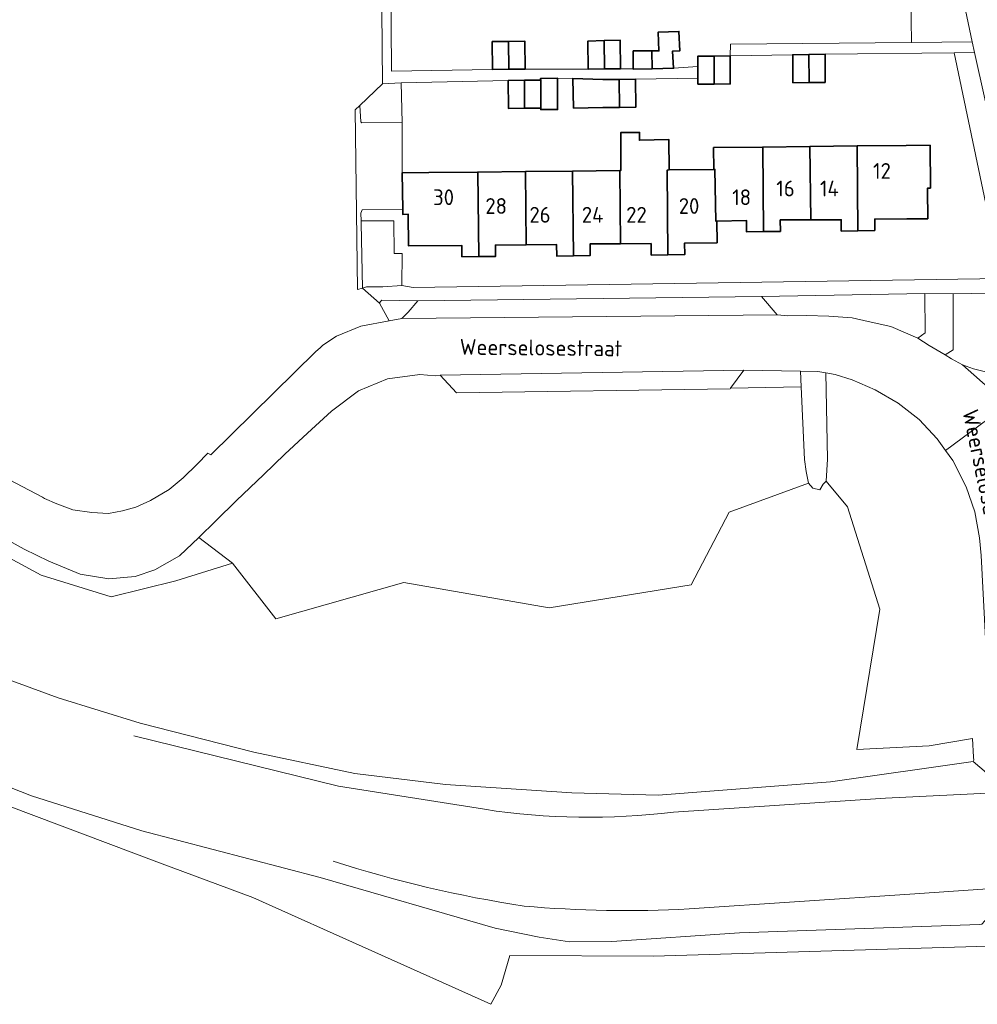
# Model space of a CAD drawing. Header units: metres. Extents: x 248349 to 248832, y 480496 to 481249.
# Tile 2 of 16: x 248516 to 248625, y 480496 to 480608. Entities that reach past the tile are written whole.
import ezdxf
from ezdxf.enums import TextEntityAlignment as Align

# ---------------------------------------------------------------- set-up
doc = ezdxf.new("R2010")
doc.units = ezdxf.units.M
for name, color, linetype, lineweight in [('B-XX-GR-GRAS-GV', 60, 'Continuous', 13), ('B-XX-GR-GROENVOORZIENING-GV', 80, 'Continuous', 18), ('B-XX-IE-TERREINAFSCHEIDING_KUNSTMATIG_HEKWERK-G', 20, 'IE-TERREINAFSCHEIDING-KUNSTMATIG', 18), ('B-XX-OG-BEBOUWING-GV', 7, 'Continuous', 35), ('B-XX-OG-BEBOUWING-T18', 10, 'Continuous', 18), ('B-XX-OG-TERREIN_ERF-GV', 7, 'Continuous', 18), ('B-XX-OG-TOPOGRAFIE-T18', 10, 'Continuous', 18), ('B-XX-OG-WATER-GV', 130, 'Continuous', 18), ('B-XX-OG-WATER_SLOOT-GV', 120, 'Continuous', 18), ('B-XX-VH-VERHARDING_GESLOTEN-GV', 252, 'Continuous', 18), ('B-XX-VH-VERHARDING_OPEN-GV', 252, 'Continuous', 18)]:
    doc.layers.add(name, color=color, linetype=linetype, lineweight=lineweight)
doc.styles.add('NLCS-ISO-M-T18', font='NLCS-ISO.ttf', dxfattribs={"height": 1.8})
doc.linetypes.add('IE-TERREINAFSCHEIDING-KUNSTMATIG', pattern='A,4,[82,NLCS.SHX,S=0.75,R=90,X=0,Y=0],4,-2', length=10)

msp = doc.modelspace()

# ---------------------------------------------------------------- linework, layer by layer
at = {"layer": 'B-XX-GR-GRAS-GV'}
msp.add_lwpolyline([(248514.348, 480518.581), (248531.605, 480512.091), (248542.251, 480508.12), (248569.388, 480495.937), (248570.569, 480498.111), (248571.546, 480501.498), (248587.941, 480501.418), (248627.382, 480502.594), (248627.089, 480506.633), (248626.744, 480506.615), (248625.39, 480505.074), (248625.126, 480505.033), (248597.743, 480504.076), (248583.182, 480503.086), (248578.377, 480503.077), (248574.886, 480503.594), (248569.89, 480504.612), (248549.909, 480510.405), (248529.58, 480515.732), (248517.008, 480519.716), (248510.517, 480522.25)], dxfattribs=at)
at = {"layer": 'B-XX-GR-GROENVOORZIENING-GV'}
for points in [[(248617.142, 480624.38), (248617.172, 480620.801), (248617.212, 480616.032), (248617.356, 480605.667), (248624.29, 480605.73), (248619.97, 480626.38), (248619.198, 480629.11), (248617.115, 480629.056)], [(248627.65, 480578.72), (248630.28, 480578.76), (248624.54, 480604.51), (248622.22, 480604.483)], [(248557.02, 480600.93), (248554.44, 480598.48), (248554.58, 480596.62), (248554.67, 480596.47), (248559.27, 480596.52), (248559.18, 480601.04)], [(248559.24, 480577.92), (248559.279, 480581.583), (248558.351, 480581.585), (248558.33, 480585.307), (248554.595, 480585.314), (248554.6, 480585.04), (248554.74, 480577.63), (248555.21, 480577.78), (248557.07, 480577.79)], [(248602.06, 480574.6), (248602.07, 480574.6), (248603.23, 480574.49), (248605.39, 480574.5), (248607.94, 480574.43), (248610.62, 480574.24), (248612.41, 480573.83), (248615, 480573.24), (248618.11, 480571.93), (248618.93, 480572.53), (248618.9, 480577.02), (248600.26, 480576.67)], [(248622.125, 480577), (248622.11, 480570.58), (248621.22, 480570.01), (248621.92, 480569.57), (248623.19, 480568.87), (248624.43, 480568.41), (248625.67, 480568.11), (248627.09, 480568.22), (248628.24, 480568.52), (248629.44, 480569), (248630.77, 480569.83), (248631.628, 480570.412), (248630.543, 480577.133)], [(248536.07, 480549.18), (248539.933, 480546.257), (248544.87, 480539.92), (248559.466, 480544.069), (248576.06, 480541.149), (248592.254, 480543.785), (248596.556, 480552.082), (248605.63, 480555.4), (248605.36, 480556.7), (248605.18, 480558.07), (248604.79, 480566.37), (248596.73, 480566.22), (248596.68, 480566.14), (248565.47, 480565.7), (248563.62, 480567.69), (248563.06, 480567.63), (248561.28, 480567.78), (248557.62, 480567.29), (248554.3, 480565.91), (248551.2, 480563.58), (248548.48, 480561.09), (248545.91, 480558.71), (248543.47, 480556.32), (248540.39, 480553.39), (248538.03, 480551.09)]]:
    msp.add_lwpolyline(points, close=True, dxfattribs=at)
for points in [[(248513.262, 480533.368), (248520.028, 480530.887), (248529.402, 480528.024), (248542.353, 480524.707), (248553.891, 480522.265), (248564.229, 480521.022), (248578.612, 480520.077), (248588.467, 480519.799), (248608.133, 480521.311), (248624.414, 480523.646), (248624.475, 480523.778), (248624.456, 480524.131), (248624.341, 480526.258), (248619.392, 480525.439), (248611.147, 480525.009), (248613.764, 480541.019), (248610.076, 480552.696), (248607.63, 480555.61), (248607.3, 480555.26), (248606.92, 480554.63), (248606.12, 480554.8), (248605.63, 480555.4), (248596.556, 480552.082), (248592.254, 480543.785), (248576.06, 480541.149), (248559.466, 480544.069), (248544.87, 480539.92), (248539.933, 480546.257), (248533.48, 480544.26), (248526.105, 480542.416), (248518.115, 480544.874), (248473.947, 480568.753)], [(248625.14, 480549.134), (248624.586, 480552.11), (248623.623, 480554.97), (248622.075, 480557.987), (248621.261, 480559.127), (248620.312, 480560.455), (248618.227, 480562.647), (248615.856, 480564.517), (248613.245, 480566.048), (248610.603, 480567.186), (248608.677, 480567.789), (248607.602, 480567.969), (248607.78, 480558.13), (248607.63, 480555.61), (248610.076, 480552.696), (248613.764, 480541.019), (248611.147, 480525.009), (248619.392, 480525.439), (248624.341, 480526.258), (248624.456, 480524.131), (248624.475, 480523.778), (248624.414, 480523.646), (248625.909, 480522.328)]]:
    msp.add_lwpolyline(points, dxfattribs=at)
at = {"layer": 'B-XX-IE-TERREINAFSCHEIDING_KUNSTMATIG_HEKWERK-G'}
msp.add_lwpolyline([(248617.212, 480616.032), (248617.356, 480605.667)], dxfattribs=at)
at = {"layer": 'B-XX-OG-BEBOUWING-GV'}
for points in [[(248587.783, 480602.662), (248590.23, 480602.71), (248590.122, 480604.664), (248590.931, 480604.696), (248590.843, 480606.916), (248588.469, 480606.822), (248588.553, 480604.697), (248587.766, 480604.695)], [(248571.42, 480605.774), (248571.46, 480602.594), (248573.309, 480602.624), (248573.269, 480605.804)], [(248582.348, 480602.644), (248582.308, 480605.864), (248580.458, 480605.814), (248580.508, 480602.614)], [(248582.308, 480605.864), (248582.348, 480602.644), (248584.198, 480602.664), (248584.148, 480605.904)], [(248571.46, 480602.594), (248571.42, 480605.774), (248569.56, 480605.754), (248569.6, 480602.574)], [(248587.783, 480602.662), (248587.766, 480604.695), (248585.63, 480604.69), (248585.62, 480602.63), (248585.62, 480602.62)], [(248594.856, 480600.914), (248594.856, 480604.104), (248593.006, 480604.094), (248593.01, 480602.925), (248593.014, 480601.57), (248593.016, 480600.904)], [(248596.706, 480604.134), (248594.856, 480604.104), (248594.856, 480600.914), (248596.706, 480600.924)], [(248605.694, 480601.084), (248605.664, 480604.284), (248603.824, 480604.254), (248603.854, 480601.064)], [(248607.514, 480604.314), (248605.664, 480604.284), (248605.694, 480601.084), (248607.524, 480601.094)], [(248573.239, 480598.155), (248573.219, 480601.345), (248571.37, 480601.335), (248571.39, 480598.135)], [(248573.219, 480601.345), (248573.239, 480598.155), (248575.079, 480598.165), (248575.079, 480601.365)], [(248575.079, 480601.365), (248575.079, 480598.165), (248575.08, 480597.993), (248577.01, 480598), (248576.99, 480601.59), (248575.075, 480601.553)], [(248584.058, 480598.245), (248584.028, 480601.444), (248582.168, 480601.434), (248578.751, 480601.543), (248578.82, 480598.175), (248582.168, 480598.225)], [(248585.907, 480601.464), (248584.028, 480601.444), (248584.058, 480598.245), (248585.937, 480598.275)], [(248589.596, 480581.438), (248589.517, 480591.106), (248589.723, 480591.108), (248589.68, 480594.59), (248586.33, 480594.51), (248586.36, 480595.39), (248584.23, 480595.4), (248584.209, 480591.047), (248584.087, 480591.046), (248584.197, 480582.687), (248587.677, 480582.707), (248587.687, 480581.398)], [(248600.405, 480593.726), (248594.796, 480593.666), (248594.826, 480591.165), (248594.956, 480591.166), (248595.036, 480585.287), (248595.166, 480585.289), (248598.545, 480585.347), (248598.565, 480584.047), (248600.495, 480584.077)], [(248605.884, 480585.417), (248605.784, 480593.785), (248600.405, 480593.726), (248600.495, 480584.077), (248602.414, 480584.107), (248602.404, 480585.407)], [(248611.263, 480584.177), (248611.173, 480593.845), (248605.784, 480593.785), (248605.884, 480585.417), (248609.353, 480585.437), (248609.353, 480584.147)], [(248616.843, 480585.535), (248619.232, 480585.547), (248619.205, 480588.854), (248619.203, 480589.047), (248619.533, 480589.05), (248619.494, 480593.927), (248616.772, 480593.905), (248611.173, 480593.845), (248611.263, 480584.177), (248613.183, 480584.207), (248613.173, 480585.517)], [(248568.01, 480581.228), (248567.9, 480590.876), (248562.301, 480590.806), (248559.291, 480590.768), (248559.343, 480586.61), (248559.35, 480586.05), (248559.971, 480586.057), (248560.011, 480582.438), (248566.1, 480582.478), (248566.1, 480581.208)], [(248573.329, 480590.926), (248567.9, 480590.876), (248568.01, 480581.228), (248569.93, 480581.248), (248569.92, 480582.548), (248573.409, 480582.568)], [(248578.818, 480581.318), (248578.718, 480590.986), (248573.329, 480590.926), (248573.409, 480582.568), (248576.899, 480582.598), (248576.909, 480581.288)], [(248578.818, 480581.318), (248580.728, 480581.358), (248580.718, 480582.668), (248584.197, 480582.687), (248584.087, 480591.046), (248578.718, 480590.986)], [(248595.166, 480585.289), (248595.036, 480585.287), (248594.956, 480591.166), (248594.826, 480591.165), (248589.723, 480591.108), (248589.517, 480591.106), (248589.596, 480581.438), (248591.506, 480581.468), (248591.496, 480582.777), (248595.206, 480582.817)]]:
    msp.add_lwpolyline(points, close=True, dxfattribs=at)
at = {"layer": 'B-XX-OG-TERREIN_ERF-GV'}
msp.add_lwpolyline([(248557.988, 480612.848), (248558.07, 480602.4), (248569.6, 480602.574), (248569.56, 480605.754), (248571.42, 480605.774), (248573.269, 480605.804), (248573.309, 480602.624), (248580.508, 480602.614), (248580.458, 480605.814), (248582.308, 480605.864), (248584.148, 480605.904), (248584.198, 480602.664), (248585.62, 480602.63), (248585.63, 480604.69), (248587.766, 480604.695), (248588.553, 480604.697), (248588.469, 480606.822), (248590.843, 480606.916), (248590.931, 480604.696), (248590.122, 480604.664), (248590.23, 480602.71), (248593.01, 480602.925), (248593.006, 480604.094), (248594.856, 480604.104), (248596.706, 480604.134), (248596.74, 480605.48), (248617.356, 480605.667), (248617.212, 480616.032)], dxfattribs=at)
msp.add_lwpolyline([(248589.723, 480591.108), (248594.826, 480591.165), (248594.796, 480593.666), (248600.405, 480593.726), (248605.784, 480593.785), (248611.173, 480593.845), (248616.772, 480593.905), (248619.494, 480593.927), (248619.533, 480589.05), (248619.203, 480589.047), (248619.205, 480588.854), (248619.232, 480585.547), (248616.843, 480585.535), (248613.173, 480585.517), (248613.183, 480584.207), (248611.263, 480584.177), (248609.353, 480584.147), (248609.353, 480585.437), (248605.884, 480585.417), (248602.404, 480585.407), (248602.414, 480584.107), (248600.495, 480584.077), (248598.565, 480584.047), (248598.545, 480585.347), (248595.166, 480585.289), (248595.206, 480582.817), (248591.496, 480582.777), (248591.506, 480581.468), (248589.596, 480581.438), (248587.687, 480581.398), (248587.677, 480582.707), (248584.197, 480582.687), (248580.718, 480582.668), (248580.728, 480581.358), (248578.818, 480581.318), (248576.909, 480581.288), (248576.899, 480582.598), (248573.409, 480582.568), (248569.92, 480582.548), (248569.93, 480581.248), (248568.01, 480581.228), (248566.1, 480581.208), (248566.1, 480582.478), (248560.011, 480582.438), (248559.971, 480586.057), (248559.35, 480586.05), (248559.343, 480586.61), (248554.73, 480586.58), (248554.58, 480586.2), (248554.595, 480585.314), (248558.33, 480585.307), (248558.351, 480581.585), (248559.279, 480581.583), (248559.24, 480577.92), (248560.53, 480577.71), (248627.65, 480578.72), (248622.22, 480604.483), (248607.514, 480604.314), (248607.524, 480601.094), (248605.694, 480601.084), (248603.854, 480601.064), (248603.824, 480604.254), (248596.706, 480604.134), (248596.706, 480600.924), (248594.856, 480600.914), (248593.016, 480600.904), (248593.014, 480601.57), (248585.907, 480601.464), (248585.937, 480598.275), (248584.058, 480598.245), (248582.168, 480598.225), (248578.82, 480598.175), (248578.751, 480601.543), (248576.97, 480601.6), (248576.99, 480601.59), (248577.01, 480598), (248575.08, 480597.993), (248575.079, 480598.165), (248573.239, 480598.155), (248571.39, 480598.135), (248571.37, 480601.335), (248559.18, 480601.04), (248559.27, 480596.52), (248559.291, 480590.768), (248562.301, 480590.806), (248567.9, 480590.876), (248573.329, 480590.926), (248578.718, 480590.986), (248584.087, 480591.046), (248584.209, 480591.047), (248584.23, 480595.4), (248586.36, 480595.39), (248586.33, 480594.51), (248589.68, 480594.59)], close=True, dxfattribs=at)
at = {"layer": 'B-XX-OG-WATER-GV'}
for points in [[(248568.66, 480518.179), (248552.033, 480520.822), (248528.683, 480526.56)], [(248751.302, 480525.106), (248717.619, 480524.202), (248689.65, 480523.507), (248667.65, 480522.894), (248660.253, 480522.499), (248653.013, 480521.722), (248640.934, 480520.87), (248637.314, 480520.614), (248636.916, 480520.586), (248634.697, 480520.473), (248634.353, 480520.455), (248632.707, 480520.371), (248626.378, 480520.047), (248626.031, 480520.029), (248614.407, 480519.434), (248590.214, 480517.873)], [(248592.023, 480506.815), (248617.183, 480508.498), (248626.609, 480509.156), (248626.954, 480509.18), (248632.711, 480509.581), (248633.328, 480509.583), (248634.942, 480509.589), (248635.275, 480509.59), (248637.89, 480509.598), (248641.529, 480509.61), (248647.365, 480509.629), (248666.793, 480509.915), (248693.278, 480510.059), (248714.451, 480511.129), (248739.153, 480512.232), (248754.311, 480513.102)]]:
    msp.add_lwpolyline(points, dxfattribs=at)
for points in [[(248590.214, 480517.873, -0.0688483), (248568.66, 480518.179)], [(248551.396, 480512.267, 0.0403818), (248573.177, 480507.15)], [(248573.177, 480507.15, 0.0358147), (248592.023, 480506.815)]]:
    msp.add_lwpolyline(points, format="xyb", dxfattribs=at)
at = {"layer": 'B-XX-OG-WATER_SLOOT-GV'}
for points in [[(248761.429, 480529.002), (248741.393, 480528.222), (248662.043, 480525.134), (248641.549, 480524.43), (248636.225, 480524.159), (248636.262, 480524.264), (248636.096, 480524.791), (248634.581, 480523.185), (248634.574, 480522.797), (248634.227, 480522.778), (248632.574, 480522.689), (248626.61, 480522.366), (248626.256, 480522.347), (248625.909, 480522.328), (248624.414, 480523.646), (248608.133, 480521.311), (248588.467, 480519.799), (248578.612, 480520.077), (248564.229, 480521.022), (248553.891, 480522.265), (248542.353, 480524.707), (248529.402, 480528.024), (248520.028, 480530.887), (248513.262, 480533.368)], [(248528.683, 480526.56), (248552.033, 480520.822), (248568.66, 480518.179)], [(248590.214, 480517.873), (248614.407, 480519.434), (248626.031, 480520.029), (248626.378, 480520.047), (248632.707, 480520.371), (248634.353, 480520.455), (248634.697, 480520.473), (248636.916, 480520.586), (248637.314, 480520.614), (248640.934, 480520.87), (248653.013, 480521.722), (248660.253, 480522.499), (248667.65, 480522.894), (248689.65, 480523.507), (248717.619, 480524.202), (248751.302, 480525.106)], [(248510.517, 480522.25), (248517.008, 480519.716), (248529.58, 480515.732), (248549.909, 480510.405), (248569.89, 480504.612), (248574.886, 480503.594), (248578.377, 480503.077), (248583.182, 480503.086), (248597.743, 480504.076), (248625.126, 480505.033), (248625.39, 480505.074), (248626.744, 480506.615), (248627.089, 480506.633), (248633.478, 480506.971), (248635.079, 480507.056), (248635.408, 480507.073), (248636.897, 480505.724), (248636.927, 480505.76), (248637.33, 480505.804)], [(248754.311, 480513.102), (248739.153, 480512.232), (248714.451, 480511.129), (248693.278, 480510.059), (248666.793, 480509.915), (248647.365, 480509.629), (248641.529, 480509.61), (248637.89, 480509.598), (248635.275, 480509.59), (248634.942, 480509.589), (248633.328, 480509.583), (248632.711, 480509.581), (248626.954, 480509.18), (248626.609, 480509.156), (248617.183, 480508.498), (248592.023, 480506.815)]]:
    msp.add_lwpolyline(points, dxfattribs=at)
for points in [[(248568.66, 480518.179, 0.0688483), (248590.214, 480517.873)], [(248573.177, 480507.15, -0.0403818), (248551.396, 480512.267)], [(248592.023, 480506.815, -0.0358147), (248573.177, 480507.15)]]:
    msp.add_lwpolyline(points, format="xyb", dxfattribs=at)
at = {"layer": 'B-XX-VH-VERHARDING_GESLOTEN-GV'}
for points in [[(248619.97, 480626.38), (248624.29, 480605.73), (248624.54, 480604.51), (248630.28, 480578.76)], [(248626.764, 480565.739), (248623.19, 480568.87), (248621.92, 480569.57), (248621.22, 480570.01), (248619.38, 480571.09), (248618.11, 480571.93), (248615, 480573.24), (248612.41, 480573.83), (248610.62, 480574.24), (248607.94, 480574.43), (248605.39, 480574.5), (248603.23, 480574.49), (248602.07, 480574.6), (248602.06, 480574.6), (248559.28, 480574.18), (248559.256, 480574.176), (248557.81, 480573.92), (248554.58, 480573.29), (248551.8, 480572.16), (248550.23, 480571.11), (248549.96, 480570.87), (248549.38, 480570.37), (248537.438, 480558.606), (248537.1, 480558.81), (248535.9, 480557.54), (248534.31, 480555.98), (248532.72, 480554.67), (248530.59, 480553.4), (248528.89, 480552.63), (248527.39, 480552.21), (248525.77, 480551.94), (248523.88, 480552.03), (248521.73, 480552.36), (248519.89, 480553.04), (248518.5, 480553.62), (248518.24, 480553.79), (248494.618, 480566.173)], [(248512.28, 480549.98), (248516.18, 480547.87), (248518.98, 480546.47), (248522.56, 480545.02), (248525.81, 480544.47), (248528.82, 480544.73), (248531.08, 480545.5), (248533.88, 480547.09), (248536.07, 480549.18), (248538.03, 480551.09), (248540.39, 480553.39), (248543.47, 480556.32), (248545.91, 480558.71), (248548.48, 480561.09), (248551.2, 480563.58), (248554.3, 480565.91), (248557.62, 480567.29), (248561.28, 480567.78), (248563.06, 480567.63), (248563.62, 480567.69), (248598.23, 480568.26), (248604.699, 480568.156), (248606.682, 480568.124), (248607.602, 480567.969), (248608.677, 480567.789), (248610.603, 480567.186), (248613.245, 480566.048), (248615.856, 480564.517), (248618.227, 480562.647), (248620.312, 480560.455), (248621.261, 480559.127), (248627.962, 480564.091)]]:
    msp.add_lwpolyline(points, dxfattribs=at)
msp.add_lwpolyline([(248621.261, 480559.127), (248622.075, 480557.987), (248623.623, 480554.97), (248624.586, 480552.11), (248625.14, 480549.134), (248625.316, 480547.115), (248626.61, 480522.366), (248632.574, 480522.689), (248632.261, 480528.121), (248632.259, 480528.162), (248631.123, 480548.866), (248630.771, 480552.82), (248630.667, 480553.83), (248630.406, 480556.349), (248630.509, 480558.454), (248629.97, 480560.188), (248628.737, 480563.025), (248627.962, 480564.091)], close=True, dxfattribs=at)
at = {"layer": 'B-XX-VH-VERHARDING_OPEN-GV'}
msp.add_lwpolyline([(248556.802, 480626.354), (248557.02, 480600.93), (248559.18, 480601.04), (248571.37, 480601.335), (248573.219, 480601.345), (248575.079, 480601.365), (248575.075, 480601.553), (248576.99, 480601.59), (248576.97, 480601.6), (248578.751, 480601.543), (248582.168, 480601.434), (248584.028, 480601.444), (248585.907, 480601.464), (248593.014, 480601.57), (248593.01, 480602.925), (248590.23, 480602.71), (248587.783, 480602.662), (248585.62, 480602.62), (248585.62, 480602.63), (248584.198, 480602.664), (248582.348, 480602.644), (248580.508, 480602.614), (248573.309, 480602.624), (248571.46, 480602.594), (248569.6, 480602.574), (248558.07, 480602.4), (248557.988, 480612.848)], dxfattribs=at)
for points in [[(248605.664, 480604.284), (248607.514, 480604.314), (248622.22, 480604.483), (248624.54, 480604.51), (248624.29, 480605.73), (248617.356, 480605.667), (248596.74, 480605.48), (248596.706, 480604.134), (248603.824, 480604.254)], [(248554.44, 480598.48), (248553.92, 480597.98), (248554.18, 480577.48), (248554.74, 480577.63), (248554.6, 480585.04), (248554.595, 480585.314), (248554.58, 480586.2), (248554.73, 480586.58), (248559.343, 480586.61), (248559.291, 480590.768), (248559.27, 480596.52), (248554.67, 480596.47), (248554.58, 480596.62)], [(248554.74, 480577.63), (248556.68, 480575.92), (248556.79, 480576.11), (248556.96, 480576.27), (248561.08, 480576.18), (248561.1, 480576.18), (248600.26, 480576.67), (248618.9, 480577.02), (248622.125, 480577), (248630.543, 480577.133), (248630.28, 480578.76), (248627.65, 480578.72), (248560.53, 480577.71), (248559.24, 480577.92), (248557.07, 480577.79), (248555.21, 480577.78)], [(248561.08, 480576.18), (248559.98, 480574.9), (248559.256, 480574.176), (248559.28, 480574.18), (248602.06, 480574.6), (248600.26, 480576.67), (248561.1, 480576.18)], [(248618.9, 480577.02), (248618.93, 480572.53), (248618.11, 480571.93), (248619.38, 480571.09), (248621.22, 480570.01), (248622.11, 480570.58), (248622.125, 480577)], [(248559.256, 480574.176), (248559.98, 480574.9), (248561.08, 480576.18), (248556.96, 480576.27), (248556.79, 480576.11), (248556.68, 480575.92), (248557.81, 480573.92)], [(248596.73, 480566.22), (248598.23, 480568.26), (248563.62, 480567.69), (248565.47, 480565.7), (248596.68, 480566.14)], [(248596.73, 480566.22), (248604.79, 480566.37), (248604.699, 480568.156), (248598.23, 480568.26)], [(248604.79, 480566.37), (248605.18, 480558.07), (248605.36, 480556.7), (248605.63, 480555.4), (248606.12, 480554.8), (248606.92, 480554.63), (248607.3, 480555.26), (248607.63, 480555.61), (248607.78, 480558.13), (248607.602, 480567.969), (248606.682, 480568.124), (248604.699, 480568.156)]]:
    msp.add_lwpolyline(points, close=True, dxfattribs=at)

# ---------------------------------------------------------------- texts
at = {"layer": 'B-XX-OG-BEBOUWING-T18', "style": 'NLCS-ISO-M-T18'}
for s, p in [('12', (248614, 480591)), ('16', (248603, 480589)), ('14', (248608, 480589)), ('30', (248564, 480588)), ('28', (248570, 480587)), ('20', (248592, 480587)), ('18', (248598, 480588)), ('26', (248575, 480586)), ('24', (248581, 480586)), ('22', (248586, 480586))]:
    msp.add_text(s, height=1.8, dxfattribs=at).set_placement(p, align=Align.MIDDLE_CENTER)
at = {"layer": 'B-XX-OG-TOPOGRAFIE-T18', "style": 'NLCS-ISO-M-T18'}
for rotation, p in [(359.4, (248575.114, 480570.844)), (281.7, (248625.934, 480554.678))]:
    msp.add_text('Weerselosestraat', height=1.8, rotation=rotation, dxfattribs=at).set_placement(p, align=Align.MIDDLE_CENTER)

doc.saveas('drawing.dxf')
